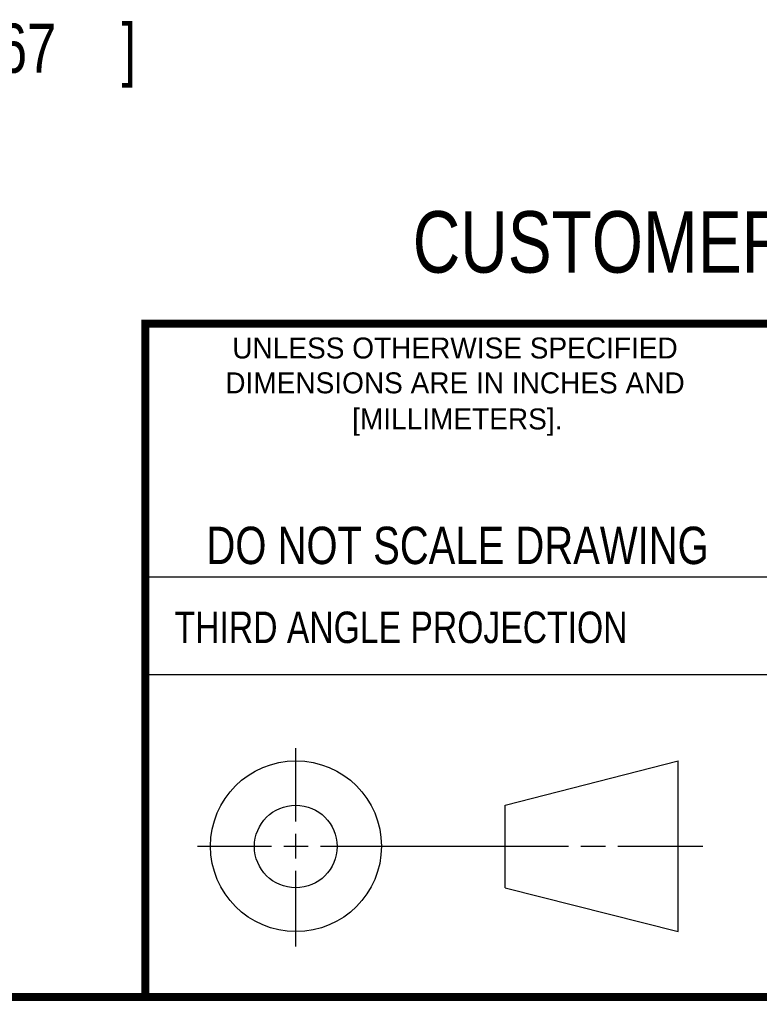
# Model space of a CAD drawing. Header units: inches. Extents: x 0.2 to 16.8, y 0.1 to 10.8.
# Tile 2 of 9: x 11.2 to 13, y 0.2 to 2.7. Entities that reach past the tile are written whole.
import ezdxf
from ezdxf.enums import TextEntityAlignment as Align

# ---------------------------------------------------------------- set-up
doc = ezdxf.new("R2010")
doc.units = ezdxf.units.IN
doc.header["$LTSCALE"] = 0.935
doc.header["$MEASUREMENT"] = 0
doc.layers.get('0').update_dxf_attribs({"linetype": 'CONTINUOUS'})
doc.layers.add('DIMENSIONS', color=7, linetype='CONTINUOUS')
doc.styles.get("Standard").update_dxf_attribs({"font": 'txt', "width": 0.8})
doc.dimstyles.new('DIMSTYLE_1', dxfattribs={"dimtxt": 0.125, "dimasz": 0.18, "dimexe": 0.18, "dimexo": 0.0625, "dimgap": 0.09, "dimtad": 0, "dimtih": 1, "dimtoh": 1, "dimdec": 3, "dimzin": 4, "dimdsep": 46, "dimtxsty": 'STANDARD', "dimblk": '_FILLED', "dimblk1": '_FILLED', "dimblk2": '_FILLED', "dimcen": 0.09, "dimadec": 0, "dimazin": 0, "dimtp": 0.01, "dimtm": 0.01, "dimtfac": 1, "dimtdec": 3, "dimtofl": 0, "dimtmove": 0, "dimatfit": 3, "dimldrblk": '_FILLED', "dimfxl": 1, "dimtolj": 1, "dimtzin": 4, "dimarcsym": 0})

# ---------------------------------------------------------------- blocks, each defined once
blk = doc.blocks.new('_FILLED')
at = {"color": 0, "linetype": 'BYBLOCK'}
blk.add_solid([(0, 0), (-1, 0.174), (-1, -0.174)], dxfattribs=at)
blk = doc.blocks.new('*D5')
at = {"layer": 'DIMENSIONS', "color": 2, "linetype": 'CONTINUOUS'}
for p, q in [((10.1164, 2.2957), (10.1164, 2.6707)), ((10.1164, 2.6707), (10.2339, 2.6707)), ((8.7988, 2.2957), (10.2414, 2.2957)), ((9.3988, 1.8757), (10.2414, 1.8757)), ((10.1164, 1.8757), (10.1164, 1.5157))]:
    blk.add_line(p, q, dxfattribs=at)
at = {"layer": 'DIMENSIONS', "color": 2, "linetype": 'CONTINUOUS', "xscale": 0.18, "yscale": 0.18, "zscale": 0.18}
for p, rotation in [((10.1164, 2.2957), 270), ((10.1164, 1.8757), 90)]:
    blk.add_blockref('_FILLED', p, dxfattribs=dict(at, rotation=rotation))
at = {"layer": 'DIMENSIONS', "color": 2, "linetype": 'CONTINUOUS', "width": 0.8}
for s, p in [('.420', (10.2964, 2.6082)), ('[', (10.8214, 2.6082)), ('10.67', (10.9214, 2.6082)), (']', (11.4214, 2.6082))]:
    blk.add_text(s, height=0.125, dxfattribs=at).set_placement(p)

msp = doc.modelspace()

# ---------------------------------------------------------------- linework, layer by layer
at = {"color": 2, "linetype": 'CONTINUOUS'}
for p, q in [((11.482, 1.3265), (13.0653, 1.3265)), ((13.0653, 1.0776), (11.482, 1.0776)), ((11.8648, 0.7044), (11.8648, 0.8912)), ((11.8648, 0.6106), (11.8648, 0.6731)), ((11.6146, 0.6419), (11.8023, 0.6419)), ((11.8335, 0.6419), (11.896, 0.6419)), ((11.9273, 0.6419), (12.5575, 0.6419)), ((12.5888, 0.6419), (12.6513, 0.6419)), ((12.6825, 0.6419), (12.8983, 0.6419)), ((11.8648, 0.3866), (11.8648, 0.5794))]:
    msp.add_line(p, q, dxfattribs=at)
at = {"color": 7, "linetype": 'CONTINUOUS'}
for p, q in [((12.3963, 0.7462), (12.8358, 0.859)), ((12.8358, 0.4248), (12.8358, 0.859)), ((12.3963, 0.5362), (12.3963, 0.7462)), ((12.3963, 0.5362), (12.8358, 0.4248))]:
    msp.add_line(p, q, dxfattribs=at)
at = {"color": 7, "linetype": 'CONTINUOUS', "const_width": 0.02}
for points in [[(11.4718, 1.9702), (16.75, 1.9707)], [(11.482, 0.25), (11.482, 1.9707)], [(0.25, 0.2586), (16.75, 0.2586)]]:
    msp.add_lwpolyline(points, dxfattribs=at)
at = {"color": 7, "linetype": 'CONTINUOUS'}
for centre, radius in [((11.8648, 0.6419), 0.2171), ((11.8642, 0.6412), 0.105)]:
    msp.add_circle(centre, radius, dxfattribs=at)

# ---------------------------------------------------------------- texts
at = {"color": 7, "linetype": 'CONTINUOUS', "width": 0.8}
for s, height, p in [('CUSTOMER DRAWING', 0.15625, (13.0668, 2.1001)), ('DO NOT SCALE DRAWING', 0.095, (12.2754, 1.3592))]:
    msp.add_text(s, height=height, dxfattribs=at).set_placement(p, align=Align.CENTER)
at = {"color": 2, "linetype": 'CONTINUOUS'}
for s, p in [('UNLESS OTHERWISE SPECIFIED', (12.2688, 1.8819)), ('DIMENSIONS ARE IN INCHES AND', (12.2688, 1.7933)), ('[MILLIMETERS].', (12.2746, 1.7015))]:
    msp.add_text(s, height=0.053254, dxfattribs=at).set_placement(p, align=Align.CENTER)
at = {"color": 2, "linetype": 'CONTINUOUS', "width": 0.8}
msp.add_text('THIRD ANGLE PROJECTION', height=0.08, dxfattribs=at).set_placement((11.5564, 1.1584))

# ---------------------------------------------------------------- dimensions: what is measured, and where the dimension line sits
at = {"layer": 'DIMENSIONS', "color": 2, "linetype": 'CONTINUOUS'}
dim = msp.add_linear_dim(base=(10.1164, 2.2957), p1=(9.3988, 1.8757), p2=(8.7988, 2.2957), angle=90, dimstyle='DIMSTYLE_1', dxfattribs=at)
dim.commit()
dim.dimension.update_dxf_attribs({"geometry": '*D5', "text_midpoint": (10.9089, 2.6707), "dimtype": 160})

doc.saveas('drawing.dxf')
